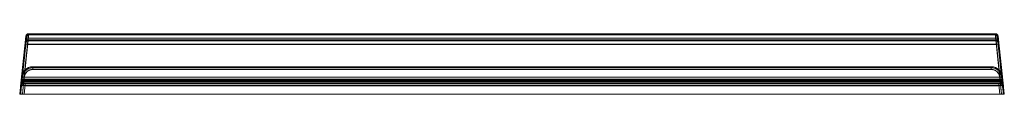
# Model space of a CAD drawing. Header units: millimetres. Extents: x -879 to 879, y 0 to 108.
import ezdxf

# ---------------------------------------------------------------- set-up
doc = ezdxf.new("R2010")
doc.units = ezdxf.units.MM
doc.header["$LTSCALE"] = 10
doc.linetypes.add('ALLCAD_Strich', pattern=[0.2, 0.15, -0.05])
doc.layers.add('BESCH_KONT_sich_schn_ansi_2d', color=40, linetype='Continuous')

msp = doc.modelspace()

# ---------------------------------------------------------------- linework, layer by layer
at = {"layer": 'BESCH_KONT_sich_schn_ansi_2d', "linetype": 'ALLCAD_Strich', "lineweight": 0, "extrusion": (0, 1, -2.22045e-16)}
for p, q in [((-871.9, 22.7), (-863.2, 105.8)), ((-863.2, 107.3), (-863.5, 100.2)), ((-863.2, 105.8), (-863.5, 100.1)), ((-863.1, 106.3), (-863.2, 105.8)), ((863.2, 105.8), (-863.2, 105.8)), ((-863.1, 106.3), (863.1, 106.3)), ((863.2, 105.8), (863.1, 106.3)), ((863.5, 100.2), (863.2, 107.3)), ((863.5, 100.1), (863.2, 105.8)), ((863.2, 105.8), (871.9, 22.7)), ((-866.5, 103.1), (-874.1, 30.9)), ((-871.7, 26.2), (-864.3, 96.7)), ((-871.7, 24.6), (-864.3, 95.1)), ((-863.5, 100.2), (-870.8, 30.6)), ((-863.5, 100.1), (-870.8, 30.4)), ((-866.5, 103.1), (-866.5, 103.3)), ((-864.3, 96.7), (-864.6, 89.2)), ((-864.3, 95.1), (-864.6, 89.1)), ((864.6, 89.2), (-864.6, 89.2)), ((864.6, 89.1), (-864.6, 89.1)), ((-864.3, 97), (-864.3, 96.7)), ((-864.3, 97), (864.3, 97)), ((864.3, 96.7), (-864.3, 96.7)), ((-864.3, 95.3), (-864.3, 95.1)), ((-864.3, 95.3), (864.3, 95.3)), ((864.3, 95.1), (-864.3, 95.1)), ((863.5, 100.2), (-863.5, 100.2)), ((863.5, 100.1), (-863.5, 100.1)), ((870.8, 30.6), (863.5, 100.2)), ((870.8, 30.4), (863.5, 100.1)), ((864.3, 96.7), (864.3, 97)), ((864.6, 89.2), (864.3, 96.7)), ((864.3, 96.7), (871.7, 26.2)), ((864.3, 95.1), (864.3, 95.3)), ((864.6, 89.1), (864.3, 95.1)), ((864.3, 95.1), (871.7, 24.6)), ((866.5, 103.3), (866.5, 103.1)), ((874.1, 30.9), (866.5, 103.1)), ((-871.9, 24.2), (-869.9, 43.2)), ((855.8, 47.3), (-855.8, 47.3)), ((-855.8, 44.3), (-855.8, 44.2)), ((-855.8, 44.2), (855.8, 44.2)), ((855.8, 44.3), (855.8, 44.2)), ((869.9, 43.2), (871.9, 24.2)), ((-874.1, 30.9), (-877.3, 0)), ((-874, 0), (-870.8, 30.8)), ((-872, 24), (-871.2, 26.8)), ((-872, 22.3), (-871.2, 26.7)), ((-872, 24), (872, 24)), ((-872, 22.3), (872, 22.3)), ((871.9, 24.2), (-871.9, 24.2)), ((871.9, 22.7), (-871.9, 22.7)), ((-871.8, 26), (-870.8, 30.6)), ((-871.8, 24.3), (-870.8, 30.4)), ((-871.8, 26), (871.8, 26)), ((-871.8, 24.3), (871.8, 24.3)), ((871.7, 26.2), (-871.7, 26.2)), ((871.7, 24.6), (-871.7, 24.6)), ((-871.4, 20), (-871.5, 20)), ((-871.4, 18.3), (-871.5, 18.3)), ((-870.8, 30.6), (-871.4, 24.6)), ((-870.8, 30.4), (-871.4, 24.4)), ((-871.4, 24.6), (-871.4, 24.4)), ((-871.4, 24.6), (871.4, 24.6)), ((-871.4, 24.4), (-871.4, 18.3)), ((-871.4, 24.4), (871.4, 24.4)), ((871.4, 20), (-871.4, 20)), ((871.4, 18.3), (-871.4, 18.3)), ((871.2, 26.8), (-871.2, 26.8)), ((871.2, 26.7), (-871.2, 26.7)), ((870.8, 30.6), (-870.8, 30.6)), ((870.8, 30.4), (-870.8, 30.4)), ((-869.4, 18.3), (-869.4, 20)), ((-869.4, 15.3), (-869.4, 18.3)), ((869.4, 20), (869.4, 18.3)), ((869.4, 18.3), (869.4, 15.3)), ((870.8, 30.8), (874, 0)), ((871.4, 24.6), (870.8, 30.6)), ((870.8, 30.6), (871.8, 26)), ((871.4, 24.4), (870.8, 30.4)), ((870.8, 30.4), (871.8, 24.3)), ((871.2, 26.8), (872, 24)), ((871.2, 26.7), (872, 22.3)), ((871.4, 24.6), (871.4, 24.4)), ((871.4, 24.4), (871.4, 18.3)), ((871.5, 20), (871.4, 20)), ((871.5, 18.3), (871.4, 18.3)), ((877.3, 0), (874.1, 30.9)), ((-869.4, 15.4), (-871, 0)), ((-869.4, 15.3), (-871, 0)), ((869.4, 15.4), (-869.4, 15.4)), ((869.4, 15.3), (-869.4, 15.3)), ((871, 0), (869.4, 15.4)), ((871, 0), (869.4, 15.3))]:
    msp.add_line(p, q, dxfattribs=at)
at = {"layer": 'BESCH_KONT_sich_schn_ansi_2d', "linetype": 'Continuous', "lineweight": 0, "extrusion": (0, 1, -2.22045e-16)}
for p, q in [((-869.9, 43.2), (-863.2, 107.3)), ((-863.1, 108), (-863.2, 107.3)), ((863.2, 107.3), (-863.2, 107.3)), ((-863.1, 108), (863.1, 108)), ((863.2, 107.3), (863.1, 108)), ((863.2, 107.3), (869.9, 43.2)), ((-868.1, 103.3), (-875.7, 31.1)), ((-868.1, 103.3), (-868.1, 103.5)), ((868.1, 103.5), (868.1, 103.3)), ((875.7, 31.1), (868.1, 103.3)), ((-855.8, 49), (-855.8, 44.3)), ((855.8, 49), (-855.8, 49)), ((-855.8, 44.3), (855.8, 44.3)), ((855.8, 49), (855.8, 44.3)), ((-875.7, 31.1), (-879, 0)), ((-874, 0), (-870.8, 30.9)), ((870.8, 30.9), (874, 0)), ((879, 0), (875.7, 31.1)), ((-874, 0), (-879, 0)), ((-874, 0), (874, 0)), ((0, 0), (0, 0)), ((0, 0), (0, 0)), ((0, 0), (0, 0)), ((0, 0), (0, 0)), ((0, 0), (0, 0)), ((0, 0), (0, 0)), ((0, 0), (0, 0)), ((0, 0), (0, 0)), ((0, 0), (0, 0)), ((0, 0), (0, 0)), ((0, 0), (0, 0)), ((0, 0), (0, 0)), ((0, 0), (0, 0)), ((0, 0), (0, 0)), ((0, 0), (0, 0)), ((0, 0), (0, 0)), ((0, 0), (0, 0)), ((0, 0), (0, 0)), ((0, 0), (0, 0)), ((0, 0), (0, 0)), ((0, 0), (0, 0)), ((0, 0), (0, 0)), ((0, 0), (0, 0)), ((0, 0), (0, 0)), ((0, 0), (0, 0)), ((0, 0), (0, 0)), ((879, 0), (874, 0))]:
    msp.add_line(p, q, dxfattribs=at)
at = {"layer": 'BESCH_KONT_sich_schn_ansi_2d', "linetype": 'Continuous', "lineweight": 0, "extrusion": (0, -2.22045e-16, -1)}
for centre, radius, start, end in [((863.1, 103), 5, 6, 90), ((855.8, 29.3), 15, 6, 90), ((-855.8, 29.3), 15, 90, 174), ((0, 0), 0.00271, 0, 90), ((0, 0), 0.00271, 270, 0), ((0, 0), 0.00116, 90, 180), ((0, 0), 0.00116, 180, 270), ((0, 0), 0.00271, 0, 90), ((0, 0), 0.00271, 270, 0), ((0, 0), 0.00116, 90, 180), ((0, 0), 0.00116, 180, 270), ((0, 0), 0.00093, 90, 180), ((0, 0), 0.00093, 180, 270)]:
    msp.add_arc(centre, radius, start, end, dxfattribs=at)
at = {"layer": 'BESCH_KONT_sich_schn_ansi_2d', "linetype": 'ALLCAD_Strich', "lineweight": 0, "extrusion": (0, -2.22045e-16, -1)}
for centre, radius, start, end in [((863.1, 103), 3.33, 6, 90), ((864.3, 92), 5, 6, 90), ((864.3, 92), 3.33, 6, 90), ((855.8, 29.2), 15, 6, 90), ((-855.8, 29.2), 15, 90, 174), ((872, 19), 5, 6, 90), ((871.8, 21), 5, 6, 90), ((872, 19), 3.33, 6, 90), ((871.8, 21), 3.33, 6, 90)]:
    msp.add_arc(centre, radius, start, end, dxfattribs=at)
at = {"layer": 'BESCH_KONT_sich_schn_ansi_2d', "linetype": 'Continuous', "lineweight": 0}
for centre, radius, start, end in [((863.1, 103), 5, 6, 90), ((-855.8, 29), 20, 90, 174), ((855.8, 29), 20, 6, 90), ((0, 0), 0.00116, 180, 270), ((0, 0), 0.00116, 90, 180), ((0, 0), 0.00271, 270, 0), ((0, 0), 0.00271, 0, 90), ((0, 0), 0.00116, 180, 270), ((0, 0), 0.00116, 90, 180), ((0, 0), 0.00271, 270, 0), ((0, 0), 0.00271, 0, 90), ((0, 0), 0.00217, 270, 360), ((0, 0), 0.00217, 0, 90)]:
    msp.add_arc(centre, radius, start, end, dxfattribs=at)
at = {"layer": 'BESCH_KONT_sich_schn_ansi_2d', "linetype": 'ALLCAD_Strich', "lineweight": 0}
for centre, radius, start, end in [((863.1, 103), 3.33, 6, 90), ((864.3, 92), 5, 6, 90), ((864.3, 92), 3.33, 6, 90), ((-855.8, 29), 18.3, 90, 174), ((855.8, 29), 18.3, 6, 90), ((-872.4, 15), 5, 124.0669, 174), ((-872.4, 15), 3.33, 124.0669, 174), ((871.8, 21), 5, 6, 90), ((871.8, 21), 3.33, 6, 90), ((872, 19), 5, 6, 90), ((872, 19), 3.33, 6, 90), ((872.4, 15), 3.33, 6, 55.9331), ((872.4, 15), 5, 6, 55.9331)]:
    msp.add_arc(centre, radius, start, end, dxfattribs=at)
at = {"layer": 'BESCH_KONT_sich_schn_ansi_2d', "linetype": 'Continuous', "lineweight": 0}
for centre, ratio, start_param in [((-863.2, 102.7), 0.922488, -1.474141), ((-870.8, 30.6), 0.069376, -1.563505)]:
    msp.add_ellipse(centre, major_axis=(-4.97, 0.52), ratio=ratio, start_param=start_param, end_param=0, dxfattribs=at)
at = {"layer": 'BESCH_KONT_sich_schn_ansi_2d', "linetype": 'ALLCAD_Strich', "lineweight": 0}
for centre, major_axis, ratio, start_param, end_param in [((-863.2, 102.7), (-3.31, 0.35), 0.922488, -1.474141, 0), ((-864.6, 88.8), (-4.97, 0.52), 0.086682, -1.561686, 0), ((-864.3, 91.9), (-4.97, 0.52), 0.961813, -1.470048, 0), ((-863.5, 99.8), (-4.97, 0.52), 0.086682, -1.561686, 0), ((-864.6, 88.8), (-3.31, 0.35), 0.086682, -1.561686, 0), ((-864.3, 91.9), (-3.31, 0.35), 0.961813, -1.470048, 0), ((-863.5, 99.8), (-3.31, 0.35), 0.086682, -1.561686, 0), ((-871.9, 19.6), (-4.97, 0.52), 0.922488, -1.474141, 0), ((-871.7, 21.4), (-4.97, 0.52), 0.961813, -1.470048, 0), ((-871.2, 26.4), (-4.97, 0.52), 0.069376, -1.563505, 0), ((-870.8, 30.1), (-4.97, 0.52), 0.086682, -1.561686, 0), ((-871.9, 19.6), (-3.31, 0.35), 0.922488, -1.474141, 0), ((-871.7, 21.4), (-3.31, 0.35), 0.961813, -1.470048, 0), ((-871.2, 26.4), (-3.31, 0.35), 0.069376, -1.563505, 0), ((-870.8, 30.6), (-3.31, 0.35), 0.069376, -1.563505, 0), ((-870.8, 30.1), (-3.31, 0.35), 0.086682, -1.561686, 0), ((-871.5, 25), (0, -5), 0.004904, 0, 1.483019), ((-871.3, 25), (5.08, 0.53), 0.082988, -1.602388, -1.597476), ((-871.3, 25), (3.42, 0.73), 0.157493, -1.635881, -1.630969), ((871.3, 25), (5.08, -0.53), 0.082988, -1.544117, -1.539204), ((871.3, 25), (3.42, -0.73), 0.157493, -1.510624, -1.505711), ((871.5, 25), (0, -5), 0.004904, -1.483019, 0)]:
    msp.add_ellipse(centre, major_axis=major_axis, ratio=ratio, start_param=start_param, end_param=end_param, dxfattribs=at)
at = {"layer": 'BESCH_KONT_sich_schn_ansi_2d', "linetype": 'Continuous', "lineweight": 0, "extrusion": (3.08149e-33, -2.22045e-16, -1)}
for centre, ratio, start_param in [((863.2, 102.7), 0.922488, -1.474141), ((870.8, 30.6), 0.069376, -1.563505)]:
    msp.add_ellipse(centre, major_axis=(4.97, 0.52), ratio=ratio, start_param=start_param, end_param=0, dxfattribs=at)
at = {"layer": 'BESCH_KONT_sich_schn_ansi_2d', "linetype": 'ALLCAD_Strich', "lineweight": 0, "extrusion": (3.08149e-33, -2.22045e-16, -1)}
for centre, major_axis, ratio, start_param in [((863.2, 102.7), (3.31, 0.35), 0.922488, -1.474141), ((864.3, 91.9), (3.31, 0.35), 0.961813, -1.470048), ((864.6, 88.8), (4.97, 0.52), 0.086682, -1.561686), ((870.8, 30.1), (3.31, 0.35), 0.086682, -1.561686), ((871.9, 19.6), (4.97, 0.52), 0.922488, -1.474141)]:
    msp.add_ellipse(centre, major_axis=major_axis, ratio=ratio, start_param=start_param, end_param=0, dxfattribs=at)
at = {"layer": 'BESCH_KONT_sich_schn_ansi_2d', "linetype": 'ALLCAD_Strich', "lineweight": 0, "extrusion": (0, -2.22045e-16, -1)}
for centre, major_axis, ratio, start_param, end_param in [((863.5, 99.8), (4.97, 0.52), 0.086682, -1.561686, 0), ((863.5, 99.8), (3.31, 0.35), 0.086682, -1.561686, 0), ((864.3, 91.9), (4.97, 0.52), 0.961813, -1.470048, 0), ((864.6, 88.8), (3.31, 0.35), 0.086682, -1.561686, 0), ((-872.4, 15), (1, 9.51), 0.522652, -1.570796, -0.699299), ((-878, 23.3), (2.8, -4.14), 0.508217, -1.087057, 0), ((870.8, 30.6), (3.31, 0.35), 0.069376, -1.563505, 0), ((870.8, 30.1), (4.97, 0.52), 0.086682, -1.561686, 0), ((871.2, 26.4), (4.97, 0.52), 0.069376, -1.563505, 0), ((871.2, 26.4), (3.31, 0.35), 0.069376, -1.563505, 0), ((871.7, 21.4), (4.97, 0.52), 0.961813, -1.470048, 0), ((871.7, 21.4), (3.31, 0.35), 0.961813, -1.470048, 0), ((871.9, 19.6), (3.31, 0.35), 0.922488, -1.474141, 0), ((872.4, 15), (-0.98, 9.37), 0.353434, 0.699299, 1.570796), ((872.4, 15), (-1, 9.51), 0.522652, 0.699299, 1.570796), ((-869.4, 15), (-7.99, 0.52), 0.054092, 0.002138, 1.563824), ((-869.4, 15), (-6.33, 0.35), 0.045487, 0.002271, 1.563956), ((869.4, 15), (-7.99, -0.52), 0.054092, 1.577768, 3.139454), ((869.4, 15), (-6.33, -0.35), 0.045487, 1.577636, 3.139322)]:
    msp.add_ellipse(centre, major_axis=major_axis, ratio=ratio, start_param=start_param, end_param=end_param, dxfattribs=at)
at = {"layer": 'BESCH_KONT_sich_schn_ansi_2d', "linetype": 'ALLCAD_Strich', "lineweight": 0, "extrusion": (-3.08149e-33, -2.22045e-16, -1)}
msp.add_ellipse((-872.4, 15), major_axis=(0.98, 9.37), ratio=0.353434, start_param=-1.570796, end_param=-0.699299, dxfattribs=at)
at = {"layer": 'BESCH_KONT_sich_schn_ansi_2d', "linetype": 'ALLCAD_Strich', "lineweight": 0, "extrusion": (1.2326e-32, -2.22045e-16, -1)}
msp.add_ellipse((878, 23.3), major_axis=(-2.8, -4.14), ratio=0.508217, start_param=0, end_param=1.087057, dxfattribs=at)
at = {"layer": 'BESCH_KONT_sich_schn_ansi_2d', "linetype": 'ALLCAD_Strich', "lineweight": 0}
for points, knots in [([(-871.5, 20), (-872.2, 20), (-872.7, 20), (-873.6, 19.8), (-873.9, 19.7), (-874.6, 19.5), (-874.9, 19.3), (-875.2, 19.1)], [0, 0, 0, 0, 0.2749284, 0.2749284, 0.4845316, 0.4845316, 0.7252618, 0.7252618, 0.7252618, 0.7252618]), ([(-874.8, 22.6), (-874.5, 23), (-874.2, 23.4), (-873.5, 23.9), (-873.2, 24.1), (-872.4, 24.4), (-871.9, 24.5), (-871.5, 24.6)], [-0.7252618, -0.7252618, -0.7252618, -0.7252618, -0.4845316, -0.4845316, -0.2749284, -0.2749284, 0, 0, 0, 0]), ([(-871.5, 18.3), (-871.9, 18.3), (-872.2, 18.3), (-872.7, 18.3), (-873, 18.2), (-873.2, 18.2), (-873.4, 18.1), (-873.6, 18.1), (-874, 17.9), (-874.1, 17.9), (-874.3, 17.8)], [0, 0, 0, 0, 0.1813154, 0.1813154, 0.3626309, 0.3626309, 0.3626309, 0.5439463, 0.5439463, 0.7252618, 0.7252618, 0.7252618, 0.7252618]), ([(-873.8, 22.4), (-873.6, 22.7), (-873.4, 23), (-873.1, 23.4), (-872.9, 23.6), (-872.7, 23.8), (-872.5, 24), (-872.3, 24.1), (-871.9, 24.3), (-871.7, 24.4), (-871.5, 24.4)], [-0.7252618, -0.7252618, -0.7252618, -0.7252618, -0.5439463, -0.5439463, -0.3626309, -0.3626309, -0.3626309, -0.1813154, -0.1813154, 0, 0, 0, 0]), ([(871.5, 24.6), (871.8, 24.5), (872.2, 24.4), (873.1, 24.1), (873.6, 23.8), (874.3, 23.2), (874.6, 22.9), (874.8, 22.6)], [-0.7252545, -0.7252545, -0.7252545, -0.7252545, -0.4961079, -0.4961079, -0.1908107, -0.1908107, 0, 0, 0, 0]), ([(871.5, 24.4), (871.7, 24.4), (871.9, 24.3), (872.3, 24.1), (872.5, 24), (872.7, 23.8), (872.9, 23.6), (873.1, 23.4), (873.4, 23), (873.6, 22.7), (873.8, 22.4)], [-0.7252545, -0.7252545, -0.7252545, -0.7252545, -0.5439409, -0.5439409, -0.3626273, -0.3626273, -0.3626273, -0.1813136, -0.1813136, 0, 0, 0, 0]), ([(875.2, 19.1), (875, 19.3), (874.7, 19.4), (874, 19.7), (873.5, 19.9), (872.5, 20), (872.1, 20), (871.5, 20)], [0, 0, 0, 0, 0.1908107, 0.1908107, 0.4961079, 0.4961079, 0.7252545, 0.7252545, 0.7252545, 0.7252545]), ([(874.3, 17.8), (874.1, 17.9), (874, 17.9), (873.6, 18.1), (873.4, 18.1), (873.2, 18.2), (873, 18.2), (872.7, 18.3), (872.2, 18.3), (871.9, 18.3), (871.5, 18.3)], [0, 0, 0, 0, 0.1813136, 0.1813136, 0.3626273, 0.3626273, 0.3626273, 0.5439409, 0.5439409, 0.7252545, 0.7252545, 0.7252545, 0.7252545])]:
    msp.add_open_spline(points, degree=3, knots=knots, dxfattribs=at)
for points in [[(-873.8, 22.4), (-873.6, 22), (-873.4, 21.2), (-873.3, 20), (-873.4, 19), (-873.7, 18.3), (-874.1, 17.9), (-874.3, 17.8)], [(-871.5, 18.3), (-871.5, 18.3), (-871.5, 18.5), (-871.5, 19.4), (-871.5, 20.7), (-871.5, 22.5), (-871.5, 23.8), (-871.5, 24.4)], [(871.5, 24.4), (871.5, 23.8), (871.5, 22.5), (871.5, 20.7), (871.5, 19.4), (871.5, 18.5), (871.5, 18.3), (871.5, 18.3)], [(874.3, 17.8), (874.1, 17.9), (873.7, 18.3), (873.4, 19), (873.3, 20), (873.4, 21.2), (873.6, 22), (873.8, 22.4)]]:
    msp.add_open_spline(points, degree=3, dxfattribs=at)

doc.saveas('drawing.dxf')
